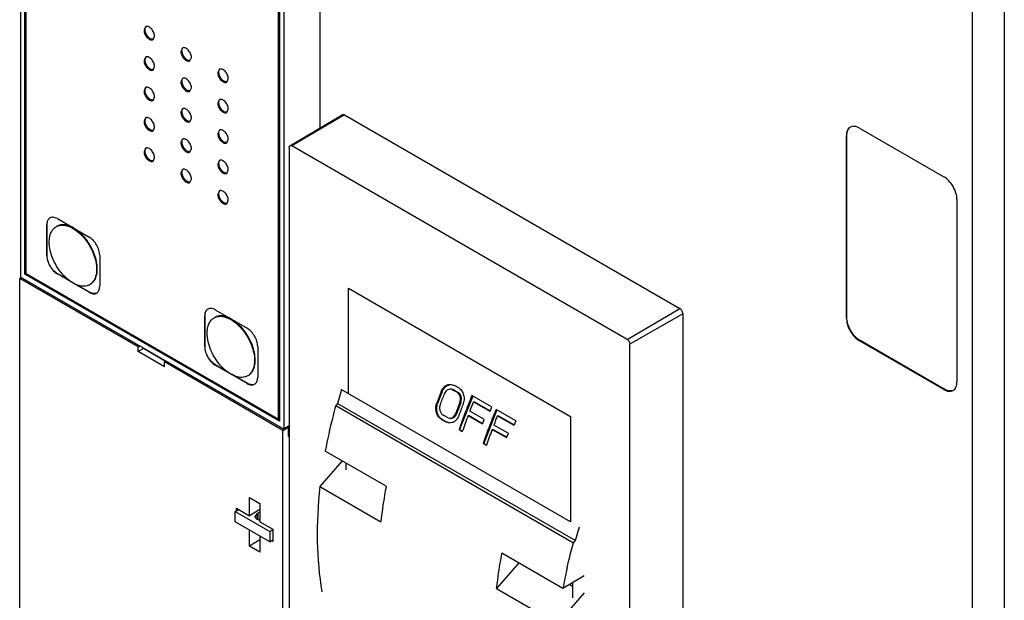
# Model space of a CAD drawing. Header units: millimetres. Extents: x 39 to 278, y 34 to 408.
# Tile 2 of 5: x 39 to 171, y 139 to 217. Entities that reach past the tile are written whole.
import ezdxf

# ---------------------------------------------------------------- set-up
doc = ezdxf.new("R2010")
doc.units = ezdxf.units.MM
doc.header["$LTSCALE"] = 28.735531
doc.layers.get('0').update_dxf_attribs({"linetype": 'CONTINUOUS'})

msp = doc.modelspace()

# ---------------------------------------------------------------- linework, layer by layer
at = {"color": 7, "linetype": 'Continuous'}
for p, q in [((39.09, 271.73), (39.09, 182.82)), ((39.65, 183.23), (39.65, 270.68)), ((39.76, 183.29), (39.76, 270.61)), ((39.79, 270.43), (39.79, 183.31)), ((79.3, 254.69), (79.3, 202.86)), ((74.44, 251.32), (74.44, 162.41)), ((73.74, 163.71), (73.74, 250.83)), ((73.84, 163.77), (73.84, 250.9)), ((73.88, 250.92), (73.88, 163.47)), ((171.22, 221.2), (171.22, 61.99)), ((166.94, 59.6), (166.94, 218.72)), ((55.88, 216.45), (55.67, 215.99)), ((56.88, 214.72), (57.08, 215.17)), ((60.83, 213.59), (60.62, 213.13)), ((55.88, 212.37), (55.67, 211.91)), ((61.83, 211.86), (62.03, 212.32)), ((56.88, 210.63), (57.08, 211.09)), ((65.78, 210.73), (65.57, 210.27)), ((60.83, 209.51), (60.62, 209.05)), ((66.78, 209), (66.98, 209.46)), ((55.88, 208.28), (55.67, 207.82)), ((61.83, 207.78), (62.03, 208.23)), ((56.88, 206.55), (57.08, 207.01)), ((65.78, 206.65), (65.57, 206.19)), ((60.83, 205.43), (60.62, 204.97)), ((66.78, 204.92), (66.98, 205.38)), ((55.88, 204.2), (55.67, 203.74)), ((61.83, 203.69), (62.03, 204.15)), ((75.26, 200.47), (82.29, 204.63)), ((82.59, 204.6), (75.52, 200.45)), ((82.59, 204.6), (82.29, 204.63)), ((82.59, 204.6), (127.63, 178.6)), ((56.88, 202.47), (57.08, 202.93)), ((65.78, 202.57), (65.57, 202.11)), ((151.77, 202.83), (163.09, 196.3)), ((60.83, 201.34), (60.62, 200.88)), ((66.78, 200.84), (66.98, 201.29)), ((150.08, 201.85), (150.01, 201.81)), ((150.01, 177.32), (150.01, 201.81)), ((150.08, 177.36), (150.08, 201.85)), ((55.88, 200.12), (55.67, 199.66)), ((61.83, 199.61), (62.03, 200.07)), ((75.16, 200.24), (75.16, 123.48)), ((120.56, 174.45), (75.52, 200.45)), ((56.88, 198.39), (57.08, 198.84)), ((65.78, 198.48), (65.57, 198.03)), ((60.83, 197.26), (60.62, 196.8)), ((66.78, 196.75), (66.98, 197.21)), ((61.83, 195.53), (62.03, 195.99)), ((65.78, 194.4), (65.57, 193.94)), ((66.78, 192.67), (66.98, 193.13)), ((164.86, 193.24), (164.86, 168.74)), ((44.02, 190.67), (48.3, 188.2)), ((42.65, 189.87), (42.61, 189.85)), ((42.61, 185.69), (42.61, 189.85)), ((42.65, 185.71), (42.65, 189.87)), ((42.61, 185.69), (42.65, 185.71)), ((49.71, 185.75), (49.71, 181.58)), ((38.96, 182.64), (39.18, 182.77)), ((38.96, 134.55), (38.96, 182.64)), ((54.87, 173.46), (38.96, 182.64)), ((74.44, 162.41), (39.09, 182.82)), ((39.76, 183.29), (39.65, 183.23)), ((73.88, 163.47), (39.65, 183.23)), ((73.88, 163.59), (39.76, 183.29)), ((39.79, 183.31), (73.74, 163.71)), ((44.06, 183.26), (44.02, 183.24)), ((46.09, 182.04), (44.02, 183.24)), ((45.93, 182.18), (44.06, 183.26)), ((48.3, 180.77), (46.14, 182.01)), ((48.34, 180.79), (46.3, 181.97)), ((83.11, 167.15), (83.11, 181.32)), ((83.11, 181.32), (112.93, 164.11)), ((48.3, 180.77), (48.34, 180.79)), ((120.56, 174.45), (127.63, 178.6)), ((63.86, 177.63), (63.82, 177.6)), ((63.82, 173.44), (63.82, 177.6)), ((63.86, 173.46), (63.86, 177.63)), ((65.24, 178.42), (69.51, 175.95)), ((128.05, 177.87), (120.92, 173.82)), ((128.05, 177.87), (128.05, 127.78)), ((150.01, 177.32), (150.08, 177.36)), ((54.87, 173.46), (55.09, 173.58)), ((54.87, 172.8), (54.87, 173.46)), ((55.58, 173.21), (55.58, 173.3)), ((63.82, 173.44), (63.86, 173.46)), ((70.93, 173.5), (70.93, 169.34)), ((120.92, 91.26), (120.92, 173.82)), ((151.85, 174.29), (151.77, 174.25)), ((163.09, 167.72), (151.77, 174.25)), ((163.16, 167.76), (151.85, 174.29)), ((55.58, 173.21), (54.87, 172.8)), ((58.41, 170.76), (54.87, 172.8)), ((58.55, 171.5), (55.58, 173.21)), ((58.41, 171.42), (58.62, 171.54)), ((58.41, 170.76), (58.41, 171.42)), ((74.32, 162.23), (58.41, 171.42)), ((65.28, 171.01), (65.24, 170.99)), ((67.3, 169.8), (65.24, 170.99)), ((67.14, 169.94), (65.28, 171.01)), ((69.51, 168.52), (67.36, 169.76)), ((69.56, 168.54), (67.51, 169.72)), ((69.51, 168.52), (69.56, 168.54)), ((96.92, 168.4), (97.36, 168.26)), ((97.94, 167.92), (97.36, 168.26)), ((82.21, 167.68), (81.67, 165.85)), ((112.93, 149.93), (82.16, 167.7)), ((95.68, 167.31), (95.1, 165.84)), ((95.68, 167.31), (95.53, 167.32)), ((97.12, 167.68), (96.86, 167.76)), ((97.27, 167.66), (97, 167.75)), ((97.12, 167.68), (97.71, 167.34)), ((97.27, 167.66), (97.12, 167.68)), ((97.27, 167.66), (97.86, 167.32)), ((97.71, 167.34), (97.86, 167.32)), ((99.83, 166.84), (98.06, 162.34)), ((102.36, 165.37), (99.71, 166.9)), ((163.09, 167.72), (163.16, 167.76)), ((81.67, 165.85), (81.42, 165.57)), ((81.42, 165.57), (113.34, 147.14)), ((81.67, 165.85), (113.6, 147.42)), ((94.97, 165.86), (95.1, 165.84)), ((98.21, 165.93), (97.64, 164.47)), ((98.21, 165.93), (98.06, 165.95)), ((99.91, 166.07), (102.12, 164.79)), ((99.91, 166.07), (100.06, 166.05)), ((100.06, 166.05), (102.15, 164.84)), ((96.52, 163.89), (95.93, 164.23)), ((97.51, 164.48), (97.64, 164.47)), ((97.95, 164.23), (97.94, 164.21)), ((99.19, 164.23), (101.11, 163.12)), ((99.19, 164.23), (99.34, 164.21)), ((99.34, 164.21), (101.14, 163.17)), ((101.33, 163.71), (99.42, 164.81)), ((103.07, 164.97), (101.3, 160.47)), ((105.6, 163.5), (102.95, 165.03)), ((103.15, 164.2), (105.36, 162.92)), ((103.15, 164.2), (103.3, 164.18)), ((103.3, 164.18), (105.39, 162.97)), ((112.93, 164.11), (112.93, 149.93)), ((73.84, 163.77), (73.74, 163.71)), ((75.16, 162.82), (74.44, 162.41)), ((75.03, 162.64), (74.93, 162.69)), ((95.62, 163.7), (96.21, 163.36)), ((95.71, 163.7), (95.62, 163.7)), ((95.71, 163.7), (96.29, 163.36)), ((96.64, 163.22), (96.21, 163.36)), ((96.21, 163.36), (96.29, 163.36)), ((96.52, 163.89), (96.68, 163.85)), ((104.57, 161.84), (102.65, 162.94)), ((74.32, 162.23), (75.03, 162.64)), ((74.32, 122.46), (74.32, 162.23)), ((75.03, 162.64), (75.03, 161.41)), ((75.03, 161.89), (75.16, 161.81)), ((75.03, 161.41), (75.16, 161.49)), ((97.98, 162.34), (98.42, 162.09)), ((97.98, 162.34), (98.06, 162.34)), ((98.06, 162.34), (98.43, 162.12)), ((102.43, 162.36), (104.35, 161.25)), ((102.43, 162.36), (102.57, 162.34)), ((102.57, 162.34), (104.38, 161.3)), ((101.22, 160.47), (101.66, 160.22)), ((101.22, 160.47), (101.3, 160.47)), ((101.3, 160.47), (101.67, 160.25)), ((88.19, 154.71), (80, 159.43)), ((82.27, 158.12), (79.29, 154.69)), ((82.82, 156.94), (82.82, 157.8)), ((79.29, 154.69), (87.48, 149.96)), ((69.83, 153.21), (71.24, 152.4)), ((69.83, 150.76), (69.83, 153.21)), ((71.24, 152.4), (71.24, 149.95)), ((67.9, 151.35), (68.36, 151.61)), ((67.9, 151.35), (72.57, 148.65)), ((67.9, 149.96), (67.9, 151.35)), ((68.1, 151.76), (69.83, 150.76)), ((68.1, 151.46), (68.1, 151.76)), ((71.24, 151.58), (69.83, 150.76)), ((70.8, 151.02), (70.55, 150.67)), ((70.8, 151.02), (71.01, 151.14)), ((70.8, 151.02), (70.8, 150.33)), ((71.01, 150.28), (71.01, 151.14)), ((72.57, 147.27), (67.9, 149.96)), ((71.24, 149.95), (72.97, 148.95)), ((69.83, 146.68), (69.83, 148.85)), ((72.57, 148.65), (72.97, 148.89)), ((72.57, 148.65), (72.57, 147.27)), ((72.97, 148.95), (72.97, 147.31)), ((113.6, 147.42), (114.15, 149.27)), ((71.24, 147.5), (69.83, 146.68)), ((71.24, 148.03), (71.24, 145.86)), ((72.57, 147.27), (72.97, 147.5)), ((72.97, 147.31), (72.81, 147.41)), ((113.34, 147.14), (113.6, 147.42)), ((71.24, 145.86), (69.83, 146.68)), ((111.93, 141), (103.74, 145.73)), ((106.01, 144.42), (103.03, 140.98)), ((114.78, 142.7), (111.93, 141)), ((112.84, 141.54), (113.22, 141.32)), ((113.22, 141.77), (113.22, 139.72)), ((103.03, 140.98), (111.22, 136.26)), ((111.22, 136.26), (114.81, 140.4))]:
    msp.add_line(p, q, dxfattribs=at)
for centre, radius, start, end in [((42.11, 183.44), 7.28, 38.1197, 38.744), ((63.33, 171.19), 7.28, 38.1197, 38.744), ((177.53, 135.44), 87.98, 158.7524, 159.7735), ((178.04, 135.16), 88.06, 158.7011, 159.7216), ((97.39, 166.71), 1.96, 158.6872, 161.8817), ((97.58, 166.68), 2, 158.5828, 161.7064), ((181.85, 133.1), 88.83, 157.6293, 159.362), ((180.1, 133.97), 88.05, 158.7037, 159.7243), ((180.55, 133.71), 88.06, 158.701, 159.7215), ((182.5, 132.76), 89.06, 158.0346, 158.9038), ((185.46, 131.18), 89.86, 157.6345, 158.0353), ((179.79, 133.87), 86.63, 159.3596, 160.8092), ((180.61, 133.48), 87.03, 159.3089, 160.8059), ((185.09, 131.23), 88.83, 157.6293, 159.362), ((185.74, 130.89), 89.06, 158.0346, 158.9038), ((183.62, 131.96), 88.2, 158.9045, 159.3102), ((188.7, 129.31), 89.86, 157.6345, 158.0353), ((183.03, 132), 86.63, 159.3596, 160.8092), ((183.85, 131.61), 87.03, 159.3089, 160.8059), ((186.86, 130.09), 88.2, 158.9045, 159.3102), ((183, 127.78), 72.29, 167.221, 169.4599)]:
    msp.add_arc(centre, radius, start, end, dxfattribs=at)
for points, knots in [([(55.67, 215.99), (55.67, 215.81), (55.77, 215.44), (56.02, 215.05), (56.29, 214.81), (56.5, 214.7), (56.7, 214.65), (56.83, 214.69), (56.88, 214.72)], [0, 0, 0, 0, 0.269934, 0.561324, 0.695468, 0.813138, 0.912851, 1, 1, 1, 1]), ([(55.81, 216.07), (55.81, 216.11), (55.82, 216.24), (55.86, 216.38), (55.93, 216.45)], [0, 0, 0, 0, 0.28282, 1, 1, 1, 1]), ([(56.91, 214.76), (56.79, 214.73), (56.58, 214.79), (56.35, 214.96), (56.11, 215.2), (55.89, 215.57), (55.81, 215.91), (55.81, 216.07)], [0, 0, 0, 0, 0.19556, 0.31817, 0.453614, 0.738794, 1, 1, 1, 1]), ([(57.08, 215.17), (57.08, 215.35), (56.98, 215.72), (56.73, 216.12), (56.46, 216.36), (56.25, 216.47), (56.05, 216.51), (55.93, 216.48), (55.88, 216.45)], [0, 0, 0, 0, 0.269934, 0.561324, 0.695468, 0.813138, 0.912851, 1, 1, 1, 1]), ([(60.62, 213.13), (60.62, 212.95), (60.72, 212.58), (60.97, 212.19), (61.24, 211.95), (61.45, 211.84), (61.65, 211.8), (61.78, 211.83), (61.83, 211.86)], [0, 0, 0, 0, 0.269934, 0.561324, 0.695468, 0.813138, 0.912851, 1, 1, 1, 1]), ([(60.76, 213.21), (60.76, 213.25), (60.77, 213.39), (60.81, 213.52), (60.88, 213.6)], [0, 0, 0, 0, 0.28282, 1, 1, 1, 1]), ([(61.86, 211.9), (61.74, 211.88), (61.53, 211.94), (61.3, 212.1), (61.06, 212.34), (60.84, 212.71), (60.76, 213.05), (60.76, 213.21)], [0, 0, 0, 0, 0.19556, 0.31817, 0.453614, 0.738794, 1, 1, 1, 1]), ([(62.03, 212.32), (62.03, 212.49), (61.93, 212.86), (61.68, 213.26), (61.41, 213.5), (61.2, 213.61), (61, 213.65), (60.88, 213.62), (60.83, 213.59)], [0, 0, 0, 0, 0.269934, 0.561324, 0.695468, 0.813138, 0.912851, 1, 1, 1, 1]), ([(55.67, 211.91), (55.67, 211.73), (55.77, 211.36), (56.02, 210.97), (56.29, 210.73), (56.5, 210.61), (56.7, 210.57), (56.83, 210.6), (56.88, 210.63)], [0, 0, 0, 0, 0.269934, 0.561324, 0.695468, 0.813138, 0.912851, 1, 1, 1, 1]), ([(55.81, 211.99), (55.81, 212.03), (55.82, 212.16), (55.86, 212.3), (55.93, 212.37)], [0, 0, 0, 0, 0.28282, 1, 1, 1, 1]), ([(56.91, 210.67), (56.79, 210.65), (56.58, 210.71), (56.35, 210.87), (56.11, 211.12), (55.89, 211.49), (55.81, 211.83), (55.81, 211.99)], [0, 0, 0, 0, 0.19556, 0.31817, 0.453614, 0.738794, 1, 1, 1, 1]), ([(57.08, 211.09), (57.08, 211.27), (56.98, 211.64), (56.73, 212.03), (56.46, 212.27), (56.25, 212.39), (56.05, 212.43), (55.93, 212.39), (55.88, 212.37)], [0, 0, 0, 0, 0.269934, 0.561324, 0.695468, 0.813138, 0.912851, 1, 1, 1, 1]), ([(65.71, 210.36), (65.71, 210.39), (65.72, 210.53), (65.76, 210.67), (65.83, 210.74)], [0, 0, 0, 0, 0.28282, 1, 1, 1, 1]), ([(66.81, 209.04), (66.69, 209.02), (66.48, 209.08), (66.25, 209.24), (66.01, 209.48), (65.79, 209.85), (65.71, 210.19), (65.71, 210.36)], [0, 0, 0, 0, 0.19556, 0.31817, 0.453614, 0.738794, 1, 1, 1, 1]), ([(66.98, 209.46), (66.98, 209.64), (66.88, 210.01), (66.63, 210.4), (66.36, 210.64), (66.15, 210.75), (65.95, 210.79), (65.83, 210.76), (65.78, 210.73)], [0, 0, 0, 0, 0.269934, 0.561324, 0.695468, 0.813138, 0.912851, 1, 1, 1, 1]), ([(60.62, 209.05), (60.62, 208.87), (60.72, 208.5), (60.97, 208.11), (61.24, 207.87), (61.45, 207.75), (61.65, 207.71), (61.78, 207.75), (61.83, 207.78)], [0, 0, 0, 0, 0.269934, 0.561324, 0.695468, 0.813138, 0.912851, 1, 1, 1, 1]), ([(60.76, 209.13), (60.76, 209.17), (60.77, 209.3), (60.81, 209.44), (60.88, 209.51)], [0, 0, 0, 0, 0.28282, 1, 1, 1, 1]), ([(61.86, 207.82), (61.74, 207.79), (61.53, 207.85), (61.3, 208.02), (61.06, 208.26), (60.84, 208.63), (60.76, 208.97), (60.76, 209.13)], [0, 0, 0, 0, 0.19556, 0.31817, 0.453614, 0.738794, 1, 1, 1, 1]), ([(62.03, 208.23), (62.03, 208.41), (61.93, 208.78), (61.68, 209.18), (61.41, 209.42), (61.2, 209.53), (61, 209.57), (60.88, 209.54), (60.83, 209.51)], [0, 0, 0, 0, 0.269934, 0.561324, 0.695468, 0.813138, 0.912851, 1, 1, 1, 1]), ([(65.57, 210.27), (65.57, 210.1), (65.67, 209.73), (65.92, 209.33), (66.19, 209.09), (66.4, 208.98), (66.6, 208.94), (66.73, 208.97), (66.78, 209)], [0, 0, 0, 0, 0.269934, 0.561324, 0.695468, 0.813138, 0.912851, 1, 1, 1, 1]), ([(55.67, 207.82), (55.67, 207.65), (55.77, 207.28), (56.02, 206.88), (56.29, 206.64), (56.5, 206.53), (56.7, 206.49), (56.83, 206.52), (56.88, 206.55)], [0, 0, 0, 0, 0.269934, 0.561324, 0.695468, 0.813138, 0.912851, 1, 1, 1, 1]), ([(55.81, 207.91), (55.81, 207.94), (55.82, 208.08), (55.86, 208.22), (55.93, 208.29)], [0, 0, 0, 0, 0.28282, 1, 1, 1, 1]), ([(56.91, 206.59), (56.79, 206.57), (56.58, 206.63), (56.35, 206.79), (56.11, 207.04), (55.89, 207.4), (55.81, 207.74), (55.81, 207.91)], [0, 0, 0, 0, 0.19556, 0.31817, 0.453614, 0.738794, 1, 1, 1, 1]), ([(57.08, 207.01), (57.08, 207.19), (56.98, 207.56), (56.73, 207.95), (56.46, 208.19), (56.25, 208.3), (56.05, 208.34), (55.93, 208.31), (55.88, 208.28)], [0, 0, 0, 0, 0.269934, 0.561324, 0.695468, 0.813138, 0.912851, 1, 1, 1, 1]), ([(65.71, 206.27), (65.71, 206.31), (65.72, 206.45), (65.76, 206.58), (65.83, 206.66)], [0, 0, 0, 0, 0.28282, 1, 1, 1, 1]), ([(66.98, 205.38), (66.98, 205.55), (66.88, 205.92), (66.63, 206.32), (66.36, 206.56), (66.15, 206.67), (65.95, 206.71), (65.83, 206.68), (65.78, 206.65)], [0, 0, 0, 0, 0.269934, 0.561324, 0.695468, 0.813138, 0.912851, 1, 1, 1, 1]), ([(60.76, 205.05), (60.76, 205.09), (60.77, 205.22), (60.81, 205.36), (60.88, 205.43)], [0, 0, 0, 0, 0.28282, 1, 1, 1, 1]), ([(61.86, 203.73), (61.74, 203.71), (61.53, 203.77), (61.3, 203.93), (61.06, 204.18), (60.84, 204.55), (60.76, 204.89), (60.76, 205.05)], [0, 0, 0, 0, 0.19556, 0.31817, 0.453614, 0.738794, 1, 1, 1, 1]), ([(62.03, 204.15), (62.03, 204.33), (61.93, 204.7), (61.68, 205.09), (61.41, 205.33), (61.2, 205.45), (61, 205.49), (60.88, 205.45), (60.83, 205.43)], [0, 0, 0, 0, 0.269934, 0.561324, 0.695468, 0.813138, 0.912851, 1, 1, 1, 1]), ([(65.57, 206.19), (65.57, 206.01), (65.67, 205.64), (65.92, 205.25), (66.19, 205.01), (66.4, 204.9), (66.6, 204.86), (66.73, 204.89), (66.78, 204.92)], [0, 0, 0, 0, 0.269934, 0.561324, 0.695468, 0.813138, 0.912851, 1, 1, 1, 1]), ([(66.81, 204.96), (66.69, 204.94), (66.48, 205), (66.25, 205.16), (66.01, 205.4), (65.79, 205.77), (65.71, 206.11), (65.71, 206.27)], [0, 0, 0, 0, 0.19556, 0.31817, 0.453614, 0.738794, 1, 1, 1, 1]), ([(55.67, 203.74), (55.67, 203.56), (55.77, 203.19), (56.02, 202.8), (56.29, 202.56), (56.5, 202.45), (56.7, 202.41), (56.83, 202.44), (56.88, 202.47)], [0, 0, 0, 0, 0.269934, 0.561324, 0.695468, 0.813138, 0.912851, 1, 1, 1, 1]), ([(55.81, 203.82), (55.81, 203.86), (55.82, 204), (55.86, 204.13), (55.93, 204.21)], [0, 0, 0, 0, 0.28282, 1, 1, 1, 1]), ([(56.91, 202.51), (56.79, 202.49), (56.58, 202.55), (56.35, 202.71), (56.11, 202.95), (55.89, 203.32), (55.81, 203.66), (55.81, 203.82)], [0, 0, 0, 0, 0.19556, 0.31817, 0.453614, 0.738794, 1, 1, 1, 1]), ([(57.08, 202.93), (57.08, 203.1), (56.98, 203.47), (56.73, 203.87), (56.46, 204.11), (56.25, 204.22), (56.05, 204.26), (55.93, 204.23), (55.88, 204.2)], [0, 0, 0, 0, 0.269934, 0.561324, 0.695468, 0.813138, 0.912851, 1, 1, 1, 1]), ([(60.62, 204.97), (60.62, 204.79), (60.72, 204.42), (60.97, 204.03), (61.24, 203.79), (61.45, 203.67), (61.65, 203.63), (61.78, 203.66), (61.83, 203.69)], [0, 0, 0, 0, 0.269934, 0.561324, 0.695468, 0.813138, 0.912851, 1, 1, 1, 1]), ([(65.71, 202.19), (65.71, 202.23), (65.72, 202.36), (65.76, 202.5), (65.83, 202.57)], [0, 0, 0, 0, 0.28282, 1, 1, 1, 1]), ([(66.98, 201.29), (66.98, 201.47), (66.88, 201.84), (66.63, 202.24), (66.36, 202.48), (66.15, 202.59), (65.95, 202.63), (65.83, 202.6), (65.78, 202.57)], [0, 0, 0, 0, 0.269934, 0.561324, 0.695468, 0.813138, 0.912851, 1, 1, 1, 1]), ([(150.52, 202.96), (150.44, 202.91), (150.29, 202.78), (150.12, 202.51), (150.03, 202.18), (150.01, 201.94), (150.01, 201.81)], [0, 0, 0, 0, 0.217745, 0.450883, 0.71046, 1, 1, 1, 1]), ([(150.08, 201.85), (150.08, 202.05), (150.12, 202.41), (150.3, 202.74), (150.42, 202.86)], [0, 0, 0, 0, 0.543742, 1, 1, 1, 1]), ([(151.77, 202.83), (151.66, 202.9), (151.45, 203), (151.11, 203.08), (150.8, 203.07), (150.61, 203), (150.52, 202.96)], [0, 0, 0, 0, 0.289539, 0.549116, 0.782254, 1, 1, 1, 1]), ([(60.76, 200.97), (60.76, 201), (60.77, 201.14), (60.81, 201.28), (60.88, 201.35)], [0, 0, 0, 0, 0.28282, 1, 1, 1, 1]), ([(62.03, 200.07), (62.03, 200.25), (61.93, 200.62), (61.68, 201.01), (61.41, 201.25), (61.2, 201.36), (61, 201.4), (60.88, 201.37), (60.83, 201.34)], [0, 0, 0, 0, 0.269934, 0.561324, 0.695468, 0.813138, 0.912851, 1, 1, 1, 1]), ([(65.57, 202.11), (65.57, 201.93), (65.67, 201.56), (65.92, 201.17), (66.19, 200.93), (66.4, 200.81), (66.6, 200.77), (66.73, 200.81), (66.78, 200.84)], [0, 0, 0, 0, 0.269934, 0.561324, 0.695468, 0.813138, 0.912851, 1, 1, 1, 1]), ([(66.81, 200.88), (66.69, 200.85), (66.48, 200.91), (66.25, 201.08), (66.01, 201.32), (65.79, 201.69), (65.71, 202.03), (65.71, 202.19)], [0, 0, 0, 0, 0.19556, 0.31817, 0.453614, 0.738794, 1, 1, 1, 1]), ([(55.81, 199.74), (55.81, 199.78), (55.82, 199.91), (55.86, 200.05), (55.93, 200.12)], [0, 0, 0, 0, 0.28282, 1, 1, 1, 1]), ([(56.91, 198.43), (56.79, 198.4), (56.58, 198.46), (56.35, 198.63), (56.11, 198.87), (55.89, 199.24), (55.81, 199.58), (55.81, 199.74)], [0, 0, 0, 0, 0.19556, 0.31817, 0.453614, 0.738794, 1, 1, 1, 1]), ([(57.08, 198.84), (57.08, 199.02), (56.98, 199.39), (56.73, 199.79), (56.46, 200.03), (56.25, 200.14), (56.05, 200.18), (55.93, 200.15), (55.88, 200.12)], [0, 0, 0, 0, 0.269934, 0.561324, 0.695468, 0.813138, 0.912851, 1, 1, 1, 1]), ([(60.62, 200.88), (60.62, 200.71), (60.72, 200.34), (60.97, 199.94), (61.24, 199.7), (61.45, 199.59), (61.65, 199.55), (61.78, 199.58), (61.83, 199.61)], [0, 0, 0, 0, 0.269934, 0.561324, 0.695468, 0.813138, 0.912851, 1, 1, 1, 1]), ([(61.86, 199.65), (61.74, 199.63), (61.53, 199.69), (61.3, 199.85), (61.06, 200.09), (60.84, 200.46), (60.76, 200.8), (60.76, 200.97)], [0, 0, 0, 0, 0.19556, 0.31817, 0.453614, 0.738794, 1, 1, 1, 1]), ([(75.16, 200.24), (75.16, 200.29), (75.17, 200.38), (75.23, 200.45), (75.26, 200.47)], [0, 0, 0, 0, 0.549815, 1, 1, 1, 1]), ([(75.26, 200.47), (75.3, 200.49), (75.39, 200.51), (75.48, 200.47), (75.52, 200.45)], [0, 0, 0, 0, 0.449747, 1, 1, 1, 1]), ([(55.67, 199.66), (55.67, 199.48), (55.77, 199.11), (56.02, 198.72), (56.29, 198.48), (56.5, 198.37), (56.7, 198.32), (56.83, 198.36), (56.88, 198.39)], [0, 0, 0, 0, 0.269934, 0.561324, 0.695468, 0.813138, 0.912851, 1, 1, 1, 1]), ([(65.71, 198.11), (65.71, 198.15), (65.72, 198.28), (65.76, 198.42), (65.83, 198.49)], [0, 0, 0, 0, 0.28282, 1, 1, 1, 1]), ([(66.98, 197.21), (66.98, 197.39), (66.88, 197.76), (66.63, 198.15), (66.36, 198.39), (66.15, 198.51), (65.95, 198.55), (65.83, 198.51), (65.78, 198.48)], [0, 0, 0, 0, 0.269934, 0.561324, 0.695468, 0.813138, 0.912851, 1, 1, 1, 1]), ([(60.76, 196.88), (60.76, 196.92), (60.77, 197.06), (60.81, 197.19), (60.88, 197.27)], [0, 0, 0, 0, 0.28282, 1, 1, 1, 1]), ([(62.03, 195.99), (62.03, 196.16), (61.93, 196.53), (61.68, 196.93), (61.41, 197.17), (61.2, 197.28), (61, 197.32), (60.88, 197.29), (60.83, 197.26)], [0, 0, 0, 0, 0.269934, 0.561324, 0.695468, 0.813138, 0.912851, 1, 1, 1, 1]), ([(65.57, 198.03), (65.57, 197.85), (65.67, 197.48), (65.92, 197.09), (66.19, 196.84), (66.4, 196.73), (66.6, 196.69), (66.73, 196.72), (66.78, 196.75)], [0, 0, 0, 0, 0.269934, 0.561324, 0.695468, 0.813138, 0.912851, 1, 1, 1, 1]), ([(66.81, 196.79), (66.69, 196.77), (66.48, 196.83), (66.25, 196.99), (66.01, 197.24), (65.79, 197.61), (65.71, 197.95), (65.71, 198.11)], [0, 0, 0, 0, 0.19556, 0.31817, 0.453614, 0.738794, 1, 1, 1, 1]), ([(60.62, 196.8), (60.62, 196.62), (60.72, 196.25), (60.97, 195.86), (61.24, 195.62), (61.45, 195.51), (61.65, 195.47), (61.78, 195.5), (61.83, 195.53)], [0, 0, 0, 0, 0.269934, 0.561324, 0.695468, 0.813138, 0.912851, 1, 1, 1, 1]), ([(61.86, 195.57), (61.74, 195.55), (61.53, 195.61), (61.3, 195.77), (61.06, 196.01), (60.84, 196.38), (60.76, 196.72), (60.76, 196.88)], [0, 0, 0, 0, 0.19556, 0.31817, 0.453614, 0.738794, 1, 1, 1, 1]), ([(164.86, 193.24), (164.86, 193.53), (164.75, 194.14), (164.37, 195), (163.81, 195.76), (163.34, 196.15), (163.09, 196.3)], [0, 0, 0, 0, 0.237254, 0.500001, 0.762748, 1, 1, 1, 1]), ([(66.98, 193.13), (66.98, 193.31), (66.88, 193.68), (66.63, 194.07), (66.36, 194.31), (66.15, 194.42), (65.95, 194.46), (65.83, 194.43), (65.78, 194.4)], [0, 0, 0, 0, 0.269934, 0.561324, 0.695468, 0.813138, 0.912851, 1, 1, 1, 1]), ([(65.57, 193.94), (65.57, 193.77), (65.67, 193.4), (65.92, 193), (66.19, 192.76), (66.4, 192.65), (66.6, 192.61), (66.73, 192.64), (66.78, 192.67)], [0, 0, 0, 0, 0.269934, 0.561324, 0.695468, 0.813138, 0.912851, 1, 1, 1, 1]), ([(65.71, 194.03), (65.71, 194.06), (65.72, 194.2), (65.76, 194.34), (65.83, 194.41)], [0, 0, 0, 0, 0.28282, 1, 1, 1, 1]), ([(66.81, 192.71), (66.69, 192.69), (66.48, 192.75), (66.25, 192.91), (66.01, 193.15), (65.79, 193.52), (65.71, 193.86), (65.71, 194.03)], [0, 0, 0, 0, 0.19556, 0.31817, 0.453614, 0.738794, 1, 1, 1, 1]), ([(43.02, 190.76), (42.96, 190.73), (42.83, 190.62), (42.7, 190.41), (42.62, 190.14), (42.61, 189.95), (42.61, 189.85)], [0, 0, 0, 0, 0.217745, 0.450883, 0.71046, 1, 1, 1, 1]), ([(42.65, 189.87), (42.65, 190.03), (42.68, 190.32), (42.83, 190.58), (42.92, 190.68)], [0, 0, 0, 0, 0.543742, 1, 1, 1, 1]), ([(44.02, 190.67), (43.93, 190.72), (43.76, 190.8), (43.49, 190.86), (43.24, 190.86), (43.09, 190.8), (43.02, 190.76)], [0, 0, 0, 0, 0.289539, 0.549116, 0.782254, 1, 1, 1, 1]), ([(42.93, 187.53), (42.93, 187.76), (42.97, 188.19), (43.14, 188.79), (43.44, 189.27), (43.72, 189.5), (43.87, 189.59)], [0, 0, 0, 0, 0.2897, 0.549085, 0.782215, 1, 1, 1, 1]), ([(43.87, 189.59), (43.99, 189.66), (44.27, 189.77), (44.74, 189.82), (45.23, 189.75), (45.96, 189.5), (46.86, 188.9), (47.47, 188.26), (47.76, 187.89)], [0, 0, 0, 0, 0.094723, 0.194349, 0.302649, 0.421754, 0.692792, 1, 1, 1, 1]), ([(46.19, 189.42), (45.99, 189.54), (45.6, 189.72), (45, 189.86), (44.44, 189.85), (44.1, 189.72), (43.95, 189.64)], [0, 0, 0, 0, 0.289535, 0.548682, 0.781969, 1, 1, 1, 1]), ([(47.8, 188), (47.68, 188.15), (47.22, 188.67), (46.68, 189.13), (46.24, 189.39)], [0, 0, 0, 0, 0.265773, 1, 1, 1, 1]), ([(47.76, 187.89), (48.23, 187.29), (48.8, 186.29), (49.22, 184.89), (49.3, 184.19), (49.3, 183.86)], [0, 0, 0, 0, 0.522171, 0.77179, 1, 1, 1, 1]), ([(49.38, 183.91), (49.38, 184.24), (49.3, 184.94), (48.88, 186.34), (48.32, 187.34), (47.84, 187.94)], [0, 0, 0, 0, 0.228214, 0.477838, 1, 1, 1, 1]), ([(49.71, 185.75), (49.71, 185.98), (49.63, 186.47), (49.32, 187.15), (48.88, 187.76), (48.5, 188.08), (48.3, 188.2)], [0, 0, 0, 0, 0.237254, 0.500001, 0.762748, 1, 1, 1, 1]), ([(48.37, 181.8), (48.25, 181.73), (48.01, 181.63), (47.45, 181.55), (46.67, 181.7), (45.74, 182.21), (44.85, 183), (44.06, 184.01), (43.44, 185.15), (43.04, 186.34), (42.93, 187.15), (42.93, 187.53)], [0, 0, 0, 0, 0.04288, 0.087527, 0.186936, 0.304252, 0.437981, 0.582388, 0.729611, 0.871255, 1, 1, 1, 1]), ([(42.61, 185.69), (42.61, 185.45), (42.7, 184.96), (43, 184.28), (43.44, 183.67), (43.82, 183.35), (44.02, 183.24)], [0, 0, 0, 0, 0.237254, 0.500001, 0.762748, 1, 1, 1, 1]), ([(44.06, 183.26), (43.86, 183.38), (43.48, 183.7), (43.04, 184.3), (42.74, 184.99), (42.65, 185.48), (42.65, 185.71)], [0, 0, 0, 0, 0.237252, 0.499999, 0.762746, 1, 1, 1, 1]), ([(49.3, 183.86), (49.3, 183.63), (49.26, 183.19), (49.09, 182.6), (48.79, 182.12), (48.51, 181.88), (48.37, 181.8)], [0, 0, 0, 0, 0.2897, 0.549085, 0.782215, 1, 1, 1, 1]), ([(48.45, 181.85), (48.6, 181.93), (48.88, 182.16), (49.17, 182.65), (49.35, 183.24), (49.38, 183.68), (49.38, 183.91)], [0, 0, 0, 0, 0.217784, 0.450917, 0.710308, 1, 1, 1, 1]), ([(49.3, 180.67), (49.37, 180.71), (49.49, 180.81), (49.62, 181.02), (49.7, 181.29), (49.71, 181.48), (49.71, 181.58)], [0, 0, 0, 0, 0.217745, 0.450883, 0.71046, 1, 1, 1, 1]), ([(48.3, 180.77), (48.39, 180.72), (48.56, 180.63), (48.83, 180.57), (49.08, 180.57), (49.23, 180.63), (49.3, 180.67)], [0, 0, 0, 0, 0.289539, 0.549116, 0.782254, 1, 1, 1, 1]), ([(49.17, 180.62), (49.05, 180.59), (48.75, 180.6), (48.48, 180.71), (48.34, 180.79)], [0, 0, 0, 0, 0.456261, 1, 1, 1, 1]), ([(65.24, 178.42), (65.15, 178.47), (64.97, 178.55), (64.71, 178.62), (64.45, 178.61), (64.3, 178.56), (64.24, 178.52)], [0, 0, 0, 0, 0.289539, 0.549116, 0.782254, 1, 1, 1, 1]), ([(128.05, 177.87), (128.05, 178.01), (127.95, 178.3), (127.75, 178.53), (127.63, 178.6)], [0, 0, 0, 0, 0.500001, 1, 1, 1, 1]), ([(64.24, 178.52), (64.17, 178.48), (64.05, 178.38), (63.91, 178.16), (63.84, 177.9), (63.82, 177.7), (63.82, 177.6)], [0, 0, 0, 0, 0.217745, 0.450883, 0.71046, 1, 1, 1, 1]), ([(63.86, 177.63), (63.86, 177.78), (63.9, 178.07), (64.04, 178.34), (64.13, 178.43)], [0, 0, 0, 0, 0.543742, 1, 1, 1, 1]), ([(64.15, 175.28), (64.15, 175.51), (64.18, 175.95), (64.36, 176.54), (64.65, 177.02), (64.93, 177.26), (65.08, 177.34)], [0, 0, 0, 0, 0.2897, 0.549085, 0.782215, 1, 1, 1, 1]), ([(65.08, 177.34), (65.2, 177.42), (65.48, 177.53), (65.95, 177.57), (66.45, 177.5), (67.17, 177.25), (68.07, 176.66), (68.68, 176.01), (68.97, 175.64)], [0, 0, 0, 0, 0.094723, 0.194349, 0.302649, 0.421754, 0.692792, 1, 1, 1, 1]), ([(67.4, 177.18), (67.2, 177.29), (66.81, 177.47), (66.21, 177.62), (65.65, 177.6), (65.31, 177.48), (65.16, 177.39)], [0, 0, 0, 0, 0.289535, 0.548682, 0.781969, 1, 1, 1, 1]), ([(150.01, 177.32), (150.01, 177.03), (150.12, 176.41), (150.49, 175.56), (151.05, 174.8), (151.52, 174.4), (151.77, 174.25)], [0, 0, 0, 0, 0.237254, 0.500001, 0.762748, 1, 1, 1, 1]), ([(151.85, 174.29), (151.59, 174.44), (151.12, 174.84), (150.57, 175.6), (150.19, 176.46), (150.08, 177.07), (150.08, 177.36)], [0, 0, 0, 0, 0.237252, 0.499999, 0.762746, 1, 1, 1, 1]), ([(69.01, 175.75), (68.89, 175.9), (68.44, 176.43), (67.89, 176.89), (67.45, 177.15)], [0, 0, 0, 0, 0.265773, 1, 1, 1, 1]), ([(70.93, 173.5), (70.93, 173.73), (70.84, 174.22), (70.54, 174.91), (70.09, 175.51), (69.71, 175.83), (69.51, 175.95)], [0, 0, 0, 0, 0.237254, 0.500001, 0.762748, 1, 1, 1, 1]), ([(69.58, 169.55), (69.47, 169.49), (69.22, 169.38), (68.67, 169.3), (67.88, 169.46), (66.95, 169.96), (66.06, 170.75), (65.27, 171.76), (64.66, 172.9), (64.25, 174.09), (64.15, 174.9), (64.15, 175.28)], [0, 0, 0, 0, 0.04288, 0.087527, 0.186936, 0.304252, 0.437981, 0.582388, 0.729611, 0.871255, 1, 1, 1, 1]), ([(68.97, 175.64), (69.44, 175.04), (70.01, 174.04), (70.43, 172.64), (70.51, 171.94), (70.51, 171.61)], [0, 0, 0, 0, 0.522171, 0.77179, 1, 1, 1, 1]), ([(70.6, 171.66), (70.6, 171.99), (70.51, 172.69), (70.1, 174.09), (69.53, 175.09), (69.06, 175.69)], [0, 0, 0, 0, 0.228214, 0.477838, 1, 1, 1, 1]), ([(63.82, 173.44), (63.82, 173.21), (63.91, 172.72), (64.21, 172.03), (64.65, 171.42), (65.03, 171.1), (65.24, 170.99)], [0, 0, 0, 0, 0.237254, 0.500001, 0.762748, 1, 1, 1, 1]), ([(65.28, 171.01), (65.08, 171.13), (64.7, 171.45), (64.25, 172.05), (63.95, 172.74), (63.86, 173.23), (63.86, 173.46)], [0, 0, 0, 0, 0.237252, 0.499999, 0.762746, 1, 1, 1, 1]), ([(120.56, 174.45), (120.66, 174.39), (120.83, 174.19), (120.92, 173.94), (120.92, 173.82)], [0, 0, 0, 0, 0.499997, 1, 1, 1, 1]), ([(70.51, 171.61), (70.51, 171.38), (70.48, 170.95), (70.3, 170.35), (70, 169.87), (69.73, 169.63), (69.58, 169.55)], [0, 0, 0, 0, 0.2897, 0.549085, 0.782215, 1, 1, 1, 1]), ([(69.66, 169.6), (69.81, 169.68), (70.09, 169.92), (70.39, 170.4), (70.56, 171), (70.6, 171.43), (70.6, 171.66)], [0, 0, 0, 0, 0.217784, 0.450917, 0.710308, 1, 1, 1, 1]), ([(70.51, 168.42), (70.58, 168.46), (70.7, 168.56), (70.83, 168.78), (70.91, 169.04), (70.93, 169.23), (70.93, 169.34)], [0, 0, 0, 0, 0.217745, 0.450883, 0.71046, 1, 1, 1, 1]), ([(69.51, 168.52), (69.6, 168.47), (69.78, 168.39), (70.04, 168.32), (70.3, 168.33), (70.45, 168.38), (70.51, 168.42)], [0, 0, 0, 0, 0.289539, 0.549116, 0.782254, 1, 1, 1, 1]), ([(70.39, 168.38), (70.26, 168.34), (69.96, 168.35), (69.69, 168.46), (69.56, 168.54)], [0, 0, 0, 0, 0.456261, 1, 1, 1, 1]), ([(95.57, 167.43), (95.62, 167.58), (95.78, 167.86), (96.11, 168.19), (96.5, 168.39), (96.79, 168.42), (96.92, 168.4)], [0, 0, 0, 0, 0.273203, 0.53046, 0.770943, 1, 1, 1, 1]), ([(95.72, 167.41), (95.77, 167.55), (95.91, 167.81), (96.19, 168.13), (96.54, 168.34), (96.8, 168.39), (96.92, 168.39)], [0, 0, 0, 0, 0.272635, 0.530271, 0.77139, 1, 1, 1, 1]), ([(164.34, 167.6), (164.42, 167.65), (164.58, 167.78), (164.74, 168.04), (164.84, 168.38), (164.86, 168.62), (164.86, 168.74)], [0, 0, 0, 0, 0.217745, 0.450883, 0.71046, 1, 1, 1, 1]), ([(96.86, 167.76), (96.77, 167.77), (96.59, 167.75), (96.25, 167.58), (96.07, 167.33), (96, 167.14)], [0, 0, 0, 0, 0.230003, 0.471501, 1, 1, 1, 1]), ([(98.07, 165.97), (98.12, 166.09), (98.18, 166.36), (98.14, 166.76), (97.99, 167.11), (97.81, 167.28), (97.71, 167.34)], [0, 0, 0, 0, 0.264797, 0.527417, 0.774271, 1, 1, 1, 1]), ([(98.22, 165.95), (98.27, 166.08), (98.33, 166.34), (98.29, 166.74), (98.14, 167.09), (97.96, 167.27), (97.86, 167.32)], [0, 0, 0, 0, 0.264493, 0.527005, 0.774141, 1, 1, 1, 1]), ([(97.94, 167.92), (98.1, 167.83), (98.39, 167.54), (98.63, 166.97), (98.68, 166.33), (98.58, 165.9), (98.5, 165.7)], [0, 0, 0, 0, 0.226073, 0.472912, 0.73537, 1, 1, 1, 1]), ([(163.09, 167.72), (163.2, 167.66), (163.42, 167.56), (163.75, 167.47), (164.07, 167.48), (164.26, 167.55), (164.34, 167.6)], [0, 0, 0, 0, 0.289539, 0.549116, 0.782254, 1, 1, 1, 1]), ([(164.2, 167.55), (164.04, 167.51), (163.66, 167.52), (163.33, 167.67), (163.16, 167.76)], [0, 0, 0, 0, 0.456261, 1, 1, 1, 1]), ([(81.42, 165.57), (81.28, 165.06), (80.74, 163.03), (80.29, 160.97), (80, 159.43)], [0, 0, 0, 0, 0.253714, 1, 1, 1, 1]), ([(95.62, 163.7), (95.47, 163.79), (95.18, 164.06), (94.92, 164.61), (94.84, 165.23), (94.91, 165.66), (94.97, 165.86)], [0, 0, 0, 0, 0.226341, 0.474512, 0.736821, 1, 1, 1, 1]), ([(95.71, 163.7), (95.55, 163.79), (95.27, 164.05), (95.02, 164.6), (94.95, 165.22), (95.03, 165.64), (95.1, 165.84)], [0, 0, 0, 0, 0.225867, 0.472603, 0.734859, 1, 1, 1, 1]), ([(95.44, 165.67), (95.39, 165.54), (95.34, 165.24), (95.4, 164.81), (95.6, 164.44), (95.82, 164.27), (95.93, 164.23)], [0, 0, 0, 0, 0.265783, 0.530139, 0.77716, 1, 1, 1, 1]), ([(97.94, 164.21), (97.88, 164.06), (97.74, 163.78), (97.43, 163.44), (97.05, 163.24), (96.77, 163.21), (96.64, 163.22)], [0, 0, 0, 0, 0.276857, 0.534311, 0.77253, 1, 1, 1, 1]), ([(96.68, 163.85), (96.76, 163.85), (96.94, 163.86), (97.18, 163.99), (97.38, 164.2), (97.47, 164.38), (97.51, 164.48)], [0, 0, 0, 0, 0.22798, 0.466397, 0.723816, 1, 1, 1, 1]), ([(96.78, 163.84), (96.87, 163.84), (97.05, 163.85), (97.3, 163.98), (97.5, 164.19), (97.6, 164.37), (97.64, 164.47)], [0, 0, 0, 0, 0.228493, 0.468117, 0.725669, 1, 1, 1, 1]), ([(96.64, 163.23), (96.55, 163.24), (96.43, 163.28), (96.32, 163.34), (96.29, 163.36)], [0, 0, 0, 0, 0.746831, 1, 1, 1, 1]), ([(79.29, 154.69), (79.02, 152.24), (78.76, 147.5), (79.18, 142.76), (79.57, 140.53)], [0, 0, 0, 0, 0.520401, 1, 1, 1, 1]), ([(88.19, 154.71), (88.11, 154.31), (87.83, 152.73), (87.61, 151.15), (87.48, 149.96)], [0, 0, 0, 0, 0.253611, 1, 1, 1, 1]), ([(71.21, 151.23), (71.2, 151.22), (71.13, 151.2), (71.06, 151.17), (71.01, 151.14)], [0, 0, 0, 0, 0.262045, 1, 1, 1, 1]), ([(70.55, 150.67), (70.55, 150.62), (70.59, 150.49), (70.75, 150.35), (70.97, 150.24), (71.14, 150.2), (71.23, 150.19)], [0, 0, 0, 0, 0.191735, 0.418792, 0.69163, 1, 1, 1, 1]), ([(112.5, 143.77), (112.56, 144.05), (112.82, 145.18), (113.11, 146.3), (113.34, 147.14)], [0, 0, 0, 0, 0.248051, 1, 1, 1, 1]), ([(103.03, 140.98), (103.08, 141.37), (103.27, 142.96), (103.52, 144.54), (103.74, 145.73)], [0, 0, 0, 0, 0.246358, 1, 1, 1, 1])]:
    msp.add_open_spline(points, degree=3, knots=knots, dxfattribs=at)
for points in [[(98.06, 165.95), (98.07, 165.95), (98.07, 165.96), (98.07, 165.97)], [(98.22, 165.95), (98.22, 165.94), (98.22, 165.94), (98.21, 165.93)]]:
    msp.add_open_spline(points, degree=3, dxfattribs=at)

doc.saveas('drawing.dxf')
